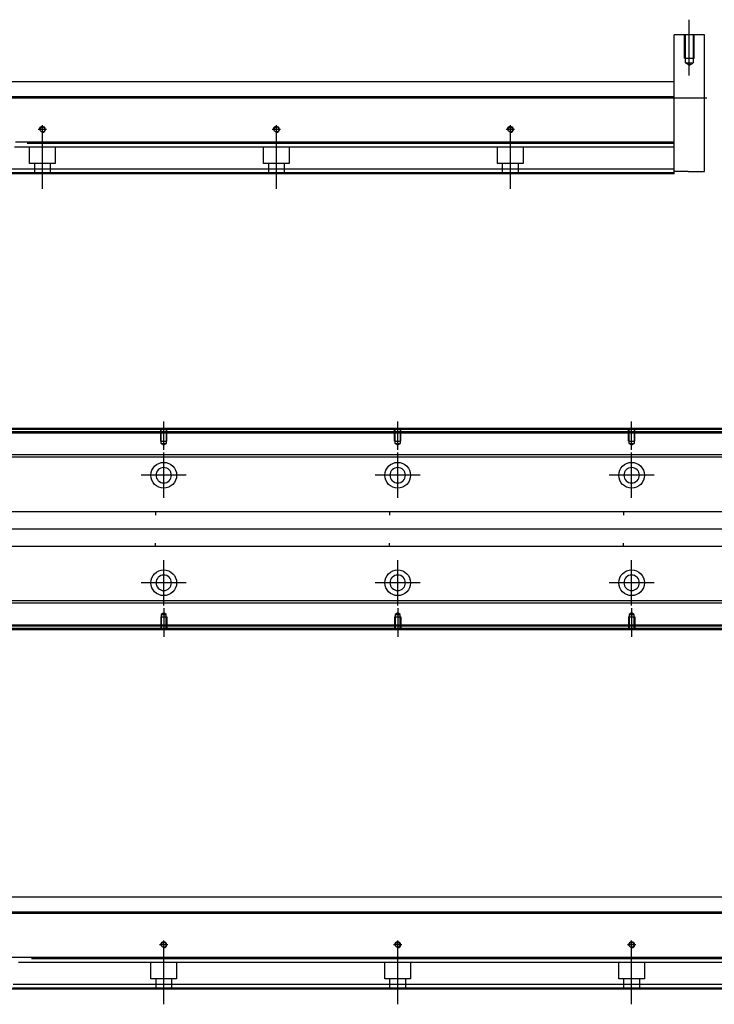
# Model space of a CAD drawing. Header units: millimetres. Extents: x 443 to 3135, y -1599 to 860.
# Tile 8 of 14: x 934 to 1231, y -937 to -516. Entities that reach past the tile are written whole.
import ezdxf
from ezdxf.lldxf.tags import DXFTag

# ---------------------------------------------------------------- set-up
doc = ezdxf.new("R2010")
doc.units = ezdxf.units.MM
doc.layers.get('0').update_dxf_attribs({"linetype": 'CONTINUOUS'})
tags = doc.linetypes.add('DASHED', pattern=[25.72, 12.86, -12.86]).pattern_tags.tags
tags[6:7] = [DXFTag(74, 4), DXFTag(75, 0), DXFTag(340, '0'), DXFTag(46, 0.0), DXFTag(50, 0.0), DXFTag(44, 0.0), DXFTag(45, 0.0)]
tags[4:5] = [DXFTag(74, 4), DXFTag(75, 0), DXFTag(340, '0'), DXFTag(46, 0.0), DXFTag(50, 0.0), DXFTag(44, 0.0), DXFTag(45, 0.0)]

msp = doc.modelspace()

# ---------------------------------------------------------------- linework, layer by layer
at = {"ltscale": 0.2}
for p, q in [((1220.66, -539.97), (1220.66, -516.15)), ((945.96, -563.06), (942.36, -563.06)), ((944.16, -564.86), (944.16, -561.26)), ((944.16, -588.48), (944.16, -562.73)), ((1045.96, -563.06), (1042.36, -563.06)), ((1044.16, -564.86), (1044.16, -561.26)), ((1044.16, -588.48), (1044.16, -562.73)), ((1145.96, -563.06), (1142.36, -563.06)), ((1144.16, -564.86), (1144.16, -561.26)), ((1144.16, -588.48), (1144.16, -562.73)), ((996, -699.95), (996, -687.8)), ((1096, -699.95), (1096, -687.8)), ((1196, -699.95), (1196, -687.8)), ((996, -720.45), (996, -701.15)), ((1096, -720.45), (1096, -701.15)), ((1196, -720.45), (1196, -701.15)), ((1005.65, -710.8), (986.35, -710.8)), ((1105.65, -710.8), (1086.35, -710.8)), ((1205.65, -710.8), (1186.35, -710.8)), ((996, -766.4), (996, -747.1)), ((1096, -766.4), (1096, -747.1)), ((1196, -766.4), (1196, -747.1)), ((1005.65, -756.75), (986.35, -756.75)), ((1105.65, -756.75), (1086.35, -756.75)), ((1205.65, -756.75), (1186.35, -756.75)), ((996, -767.66), (996, -779.8)), ((1096, -767.66), (1096, -779.8)), ((1196, -767.66), (1196, -779.8)), ((997.8, -911.45), (994.2, -911.45)), ((996, -913.25), (996, -909.65)), ((996, -936.87), (996, -911.12)), ((1097.8, -911.45), (1094.2, -911.45)), ((1096, -913.25), (1096, -909.65)), ((1096, -936.87), (1096, -911.12)), ((1197.8, -911.45), (1194.2, -911.45)), ((1196, -913.25), (1196, -909.65)), ((1196, -936.87), (1196, -911.12))]:
    msp.add_line(p, q, dxfattribs=at)
at = {"linetype": 'Continuous'}
for p, q in [((1227.16, -522.56), (1214.16, -522.56)), ((1214.16, -548.06), (1214.16, -522.56)), ((1227.16, -581.06), (1227.16, -522.56)), ((859.56, -542.56), (938.91, -542.56)), ((938.91, -542.56), (1214.16, -542.56)), ((937.34, -549.06), (674.16, -549.06)), ((1214.16, -549.06), (937.34, -549.06)), ((1214.16, -549.06), (1214.16, -548.06)), ((1214.16, -568.51), (1214.16, -549.06)), ((1214.16, -568.51), (932.65, -568.51)), ((1214.16, -569.01), (1214.16, -568.51)), ((1214.16, -580.06), (1214.16, -569.01)), ((1214.16, -580.06), (929.87, -580.06)), ((1214.16, -582.06), (1214.16, -580.06)), ((1214.16, -582.06), (929.39, -582.06)), ((1220.16, -581.06), (1214.16, -581.06)), ((1220.16, -581.06), (1227.16, -581.06)), ((946.88, -691.3), (676, -691.3)), ((946.64, -692.3), (676, -692.3)), ((1316, -692.3), (946.64, -692.3)), ((1316, -691.3), (946.88, -691.3)), ((944.27, -702.12), (811.4, -702.12)), ((1316, -702.12), (944.27, -702.12)), ((944.03, -703.12), (811.4, -703.12)), ((1316, -703.12), (944.03, -703.12)), ((810.2, -726.3), (1316, -726.3)), ((992.5, -726.3), (992.5, -727.8)), ((1092.5, -726.3), (1092.5, -727.8)), ((1192.5, -726.3), (1192.5, -727.8)), ((992.5, -741.3), (992.5, -739.8)), ((1092.5, -741.3), (1092.5, -739.8)), ((1192.5, -741.3), (1192.5, -739.8)), ((1316, -741.3), (810.2, -741.3)), ((1316, -765.48), (929, -765.48)), ((1316, -764.48), (929.25, -764.48)), ((1316, -776.3), (926.4, -776.3)), ((1316, -775.3), (926.64, -775.3)), ((811.4, -890.95), (940.74, -890.95)), ((940.74, -890.95), (1316, -890.95)), ((939.17, -897.45), (676, -897.45)), ((1316, -897.45), (939.17, -897.45)), ((934.49, -916.9), (676, -916.9)), ((1316, -916.9), (934.49, -916.9)), ((1316, -928.45), (931.7, -928.45)), ((1316, -930.45), (931.22, -930.45))]:
    msp.add_line(p, q, dxfattribs=at)
at = {"linetype": 'DASHED', "ltscale": 0.1}
for p, q in [((1218.66, -532.56), (1218.66, -522.56)), ((1219.01, -534.56), (1219.01, -522.56)), ((1222.31, -522.56), (1222.31, -534.56)), ((1222.66, -532.56), (1222.66, -522.56)), ((1218.66, -532.56), (1222.66, -532.56)), ((1219.01, -534.56), (1222.31, -534.56)), ((1220.66, -535.52), (1219.01, -534.56)), ((1220.66, -535.52), (1222.31, -534.56)), ((994.7, -696.3), (994.7, -691.3)), ((994.92, -697.3), (994.92, -691.3)), ((997.07, -691.3), (997.07, -697.3)), ((997.3, -696.3), (997.3, -691.3)), ((1094.7, -696.3), (1094.7, -691.3)), ((1094.92, -697.3), (1094.92, -691.3)), ((1097.07, -691.3), (1097.07, -697.3)), ((1097.3, -696.3), (1097.3, -691.3)), ((1194.7, -696.3), (1194.7, -691.3)), ((1194.92, -697.3), (1194.92, -691.3)), ((1197.07, -691.3), (1197.07, -697.3)), ((1197.3, -696.3), (1197.3, -691.3)), ((994.7, -696.3), (997.3, -696.3)), ((996, -697.94), (994.92, -697.3)), ((994.92, -697.3), (997.07, -697.3)), ((997.07, -697.3), (996, -697.94)), ((1094.7, -696.3), (1097.3, -696.3)), ((1096, -697.94), (1094.92, -697.3)), ((1094.92, -697.3), (1097.07, -697.3)), ((1097.07, -697.3), (1096, -697.94)), ((1194.7, -696.3), (1197.3, -696.3)), ((1196, -697.94), (1194.92, -697.3)), ((1194.92, -697.3), (1197.07, -697.3)), ((1197.07, -697.3), (1196, -697.94)), ((996, -769.66), (994.92, -770.31)), ((997.07, -770.31), (996, -769.66)), ((1096, -769.66), (1094.92, -770.31)), ((1097.07, -770.31), (1096, -769.66)), ((1196, -769.66), (1194.92, -770.31)), ((1197.07, -770.31), (1196, -769.66)), ((994.7, -771.3), (997.3, -771.3)), ((994.7, -771.3), (994.7, -776.3)), ((994.92, -770.31), (994.92, -776.3)), ((994.92, -770.31), (997.07, -770.31)), ((997.07, -776.3), (997.07, -770.31)), ((997.3, -771.3), (997.3, -776.3)), ((1094.7, -771.3), (1097.3, -771.3)), ((1094.7, -771.3), (1094.7, -776.3)), ((1094.92, -770.31), (1094.92, -776.3)), ((1094.92, -770.31), (1097.07, -770.31)), ((1097.07, -776.3), (1097.07, -770.31)), ((1097.3, -771.3), (1097.3, -776.3)), ((1194.7, -771.3), (1197.3, -771.3)), ((1194.7, -771.3), (1194.7, -776.3)), ((1194.92, -770.31), (1194.92, -776.3)), ((1194.92, -770.31), (1197.07, -770.31)), ((1197.07, -776.3), (1197.07, -770.31)), ((1197.3, -771.3), (1197.3, -776.3))]:
    msp.add_line(p, q, dxfattribs=at)
for p, q in [((586.16, -549.56), (1228.16, -549.56)), ((1330, -733.85), (588, -733.8)), ((588, -897.95), (1330, -897.95))]:
    msp.add_line(p, q)
at = {"linetype": 'DASHED'}
for p, q in [((1214.16, -570.56), (932.16, -570.56)), ((938.66, -577.56), (938.66, -570.56)), ((949.66, -570.56), (949.66, -577.56)), ((1038.66, -577.56), (1038.66, -570.56)), ((1049.66, -570.56), (1049.66, -577.56)), ((1138.66, -577.56), (1138.66, -570.56)), ((1149.66, -570.56), (1149.66, -577.56)), ((949.66, -577.56), (938.66, -577.56)), ((940.86, -582.06), (940.86, -577.56)), ((947.46, -577.56), (947.46, -582.06)), ((1049.66, -577.56), (1038.66, -577.56)), ((1040.86, -582.06), (1040.86, -577.56)), ((1047.46, -577.56), (1047.46, -582.06)), ((1149.66, -577.56), (1138.66, -577.56)), ((1140.86, -582.06), (1140.86, -577.56)), ((1147.46, -577.56), (1147.46, -582.06)), ((1214.16, -581.56), (929.51, -581.56)), ((1316, -692.8), (676, -692.8)), ((1316, -774.8), (926.76, -774.8)), ((1316, -918.95), (933.99, -918.95)), ((990.5, -925.95), (990.5, -918.95)), ((1001.5, -918.95), (1001.5, -925.95)), ((1090.5, -925.95), (1090.5, -918.95)), ((1101.5, -918.95), (1101.5, -925.95)), ((1190.5, -925.95), (1190.5, -918.95)), ((1201.5, -918.95), (1201.5, -925.95)), ((1001.5, -925.95), (990.5, -925.95)), ((992.7, -930.45), (992.7, -925.95)), ((999.3, -925.95), (999.3, -930.45)), ((1101.5, -925.95), (1090.5, -925.95)), ((1092.7, -930.45), (1092.7, -925.95)), ((1099.3, -925.95), (1099.3, -930.45)), ((1201.5, -925.95), (1190.5, -925.95)), ((1192.7, -930.45), (1192.7, -925.95)), ((1199.3, -925.95), (1199.3, -930.45)), ((1316, -929.95), (931.34, -929.95))]:
    msp.add_line(p, q, dxfattribs=at)
at = {"linetype": 'Continuous'}
for centre, radius in [((944.16, -563.06), 1.07), ((1044.16, -563.06), 1.07), ((1144.16, -563.06), 1.07), ((996, -710.8), 5.5), ((1096, -710.8), 5.5), ((1196, -710.8), 5.5), ((996, -756.75), 5.5), ((1096, -756.75), 5.5), ((1196, -756.75), 5.5), ((996, -911.45), 1.07), ((1096, -911.45), 1.07), ((1196, -911.45), 1.07)]:
    msp.add_circle(centre, radius, dxfattribs=at)
at = {"linetype": 'Continuous', "extrusion": (0, 0, -1)}
for centre in [(-996, -710.8), (-1096, -710.8), (-1196, -710.8)]:
    msp.add_circle(centre, 3.3, dxfattribs=at)
at = {"linetype": 'Continuous', "extrusion": (-6.12303e-17, 0, -1)}
for centre in [(-996, -756.75), (-1096, -756.75), (-1196, -756.75)]:
    msp.add_circle(centre, 3.3, dxfattribs=at)
for centre in [(944.16, -563.06), (1044.16, -563.06), (1144.16, -563.06), (996, -911.45), (1096, -911.45), (1196, -911.45)]:
    msp.add_arc(centre, 1.3, 270, 180)
at = {"linetype": 'Continuous'}
for points in [[(1214.16, -569.01), (937.68, -569.01)], [(947, -690.8), (676, -690.8)], [(1316, -690.8), (947, -690.8)], [(1316, -776.8), (926.28, -776.8)], [(1316, -917.4), (939.51, -917.4)]]:
    msp.add_open_spline(points, degree=1, dxfattribs=at)

doc.saveas('drawing.dxf')
